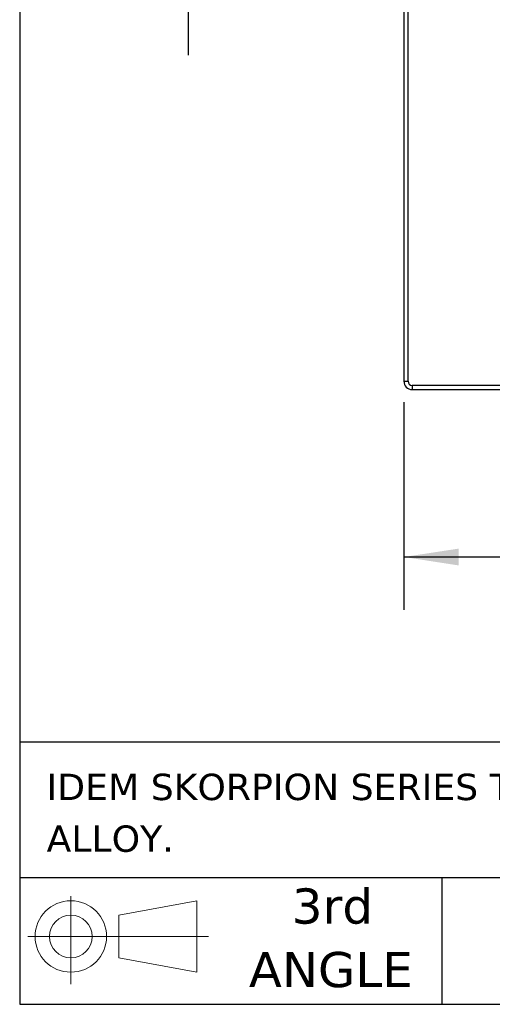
# Model space of a CAD drawing. Header units: millimetres. Extents: x 13 to 546, y 13 to 419.
# Tile 1 of 25: x 13 to 70, y 13 to 131. Entities that reach past the tile are written whole.
import ezdxf

# ---------------------------------------------------------------- set-up
doc = ezdxf.new("R2010")
doc.units = ezdxf.units.MM
doc.header["$LTSCALE"] = 2
doc.linetypes.add('SLD-Solid', pattern=[0])
doc.layers.add('DIMENSIONS', color=140, linetype='SLD-Solid', lineweight=25)
doc.layers.add('TEXT', color=140, linetype='SLD-Solid', lineweight=25)
doc.styles.add('SLDTEXTSTYLE0', font='VERDANA.TTF')
doc.dimstyles.new('SLDDIMSTYLE0', dxfattribs={"dimtxt": 4.316016, "dimasz": 6.604, "dimexe": 0, "dimexo": 0.0625, "dimgap": 1.079004, "dimtad": 0, "dimtih": 1, "dimtoh": 1, "dimrnd": 1e-09, "dimzin": 4, "dimdsep": 46, "dimtxsty": 'SLDTEXTSTYLE0', "dimsah": 1, "dimcen": 0.09, "dimadec": 0, "dimazin": 1, "dimtfac": 1, "dimtofl": 0, "dimtmove": 0, "dimatfit": 3, "dimfxl": 0, "dimfrac": 2, "dimtolj": 1, "dimtzin": 12, "dimarcsym": 0})
doc.dimstyles.new('SLDDIMSTYLE1', dxfattribs={"dimtxt": 4.316016, "dimasz": 6.604, "dimexe": 0, "dimexo": 0.0625, "dimgap": 1.079004, "dimtad": 0, "dimtih": 1, "dimtoh": 1, "dimrnd": 1e-09, "dimzin": 4, "dimdsep": 46, "dimtxsty": 'SLDTEXTSTYLE0', "dimsah": 1, "dimcen": 0.09, "dimadec": 0, "dimazin": 1, "dimtfac": 1, "dimtmove": 0, "dimatfit": 0, "dimfxl": 0, "dimfrac": 2, "dimtolj": 1, "dimtzin": 12, "dimarcsym": 0})

# ---------------------------------------------------------------- blocks, each defined once
blk = doc.blocks.new('Block11')
at = {"color": 7, "linetype": 'SLD-Solid', "lineweight": 18}
for p, q in [((5.18, 10.62), (5.18, 0)), ((10.96, 8.33), (20.35, 10.06)), ((20.35, 10.06), (20.35, 1.46)), ((10.96, 3.19), (10.96, 8.33)), ((0, 5.76), (21.75, 5.76)), ((10.96, 3.19), (20.35, 1.46))]:
    blk.add_line(p, q, dxfattribs=at)
for radius in [4.3, 2.57]:
    blk.add_circle((5.18, 5.76), radius, dxfattribs=at)
blk = doc.blocks.new('Block12')
at = {"color": 7, "linetype": 'Continuous'}
blk.add_blockref('Block11', (0, 0), dxfattribs=at)
blk = doc.blocks.new('SW_NOTE_0')
at = {"layer": 'TEXT', "color": 0, "char_height": 3.175, "attachment_point": 1, "style": 'SLDTEXTSTYLE0'}
for s, insert in [('IDEM SKORPION SERIES TRAPPED KEY INTERLOCK SYSTEM, ROTARY KEY, 1 GATE, PARTIAL BODY, A104 CODED, DIE-CAST ALUMINUM ', (0, 4.03)), ('ALLOY.', (0, -2.2))]:
    blk.add_mtext(s, dxfattribs=dict(at, insert=insert))
blk = doc.blocks.new('SW_NOTE_0_5')
at = {"layer": 'TEXT', "color": 0, "char_height": 4.233, "attachment_point": 2, "style": 'SLDTEXTSTYLE0'}
for s, insert in [('3rd', (4.63, 5.38)), ('ANGLE', (4.44, -2.27))]:
    blk.add_mtext(s, dxfattribs=dict(at, insert=insert))
blk = doc.blocks.new('_D_11')
at = {"layer": 'DIMENSIONS'}
for p, q in [((168.93, 105.17), (168.93, 60.2)), ((58.93, 85.17), (58.93, 60.2)), ((58.93, 66.55), (105.37, 66.55)), ((111.22, 66.55), (109.77, 66.55)), ((109.77, 66.55), (109.77, 59.69)), ((124.04, 66.55), (125.49, 66.55)), ((125.49, 66.55), (125.49, 59.69)), ((168.93, 66.55), (129.89, 66.55)), ((109.77, 59.69), (111.22, 59.69)), ((125.49, 59.69), (124.04, 59.69))]:
    blk.add_line(p, q, dxfattribs=at)
for points in [[(58.93, 66.55), (65.53, 65.53), (65.53, 67.56)], [(168.93, 66.55), (162.32, 67.56), (162.32, 65.53)]]:
    blk.add_solid(points, dxfattribs=at)
at = {"layer": 'DIMENSIONS', "char_height": 4.233, "attachment_point": 1, "style": 'SLDTEXTSTYLE0'}
for s, insert in [('110.0', (109.42, 72.89)), ('4.33', (111.22, 65.06))]:
    blk.add_mtext(s, dxfattribs=dict(at, insert=insert))
blk = doc.blocks.new('_D_12')
at = {"layer": 'DIMENSIONS'}
for p, q in [((32.96, 161.71), (32.96, 174.41)), ((54.81, 161.71), (26.61, 161.71)), ((26.54, 151.19), (25.09, 151.19)), ((25.09, 151.19), (25.09, 144.33)), ((39.37, 151.19), (40.82, 151.19)), ((40.82, 151.19), (40.82, 144.33)), ((25.09, 144.33), (26.54, 144.33)), ((40.82, 144.33), (39.37, 144.33)), ((58.39, 139.68), (26.61, 139.68)), ((32.96, 139.68), (32.96, 126.98))]:
    blk.add_line(p, q, dxfattribs=at)
for points in [[(32.96, 161.71), (33.97, 168.31), (31.94, 168.31)], [(32.96, 139.68), (31.94, 133.08), (33.97, 133.08)]]:
    blk.add_solid(points, dxfattribs=at)
at = {"layer": 'DIMENSIONS', "char_height": 4.233, "attachment_point": 1, "style": 'SLDTEXTSTYLE0'}
for s, insert in [('22.0', (26.54, 157.53)), ('0.87', (26.54, 149.71))]:
    blk.add_mtext(s, dxfattribs=dict(at, insert=insert))

msp = doc.modelspace()

# ---------------------------------------------------------------- linework, layer by layer
for p, q in [((58.925, 134.263), (58.925, 87.707)), ((59.425, 87.707), (59.425, 134.263)), ((58.925, 87.707), (59.425, 87.707)), ((77.097, 87.207), (59.925, 87.207)), ((59.925, 87.207), (59.925, 86.707)), ((59.925, 86.707), (77.097, 86.707))]:
    msp.add_line(p, q)
msp.add_arc((59.925, 87.707), 1, 180, 270)
msp.add_open_spline([(59.425, 87.707), (59.425, 87.432), (59.649, 87.207), (59.925, 87.207)], degree=3)
at = {"layer": 'TEXT'}
for p, q in [((12.7, 419.1), (12.7, 12.7)), ((546.1, 44.252), (12.7, 44.252)), ((546.1, 27.94), (12.7, 27.94)), ((63.5, 27.94), (63.5, 12.7)), ((12.7, 12.7), (546.1, 12.7))]:
    msp.add_line(p, q, dxfattribs=at)

# ---------------------------------------------------------------- block references
for name, p in [('SW_NOTE_0', (15.931, 36.432)), ('SW_NOTE_0_5', (45.695, 21.271)), ('Block12', (13.676, 15.108))]:
    msp.add_blockref(name, p, dxfattribs=at)

# ---------------------------------------------------------------- dimensions: what is measured, and where the dimension line sits
at = {"layer": 'DIMENSIONS'}
dim = msp.add_linear_dim(base=(32.957, 161.707), p1=(60.925, 139.68), p2=(57.353, 161.707), angle=90, dimstyle='SLDDIMSTYLE1', dxfattribs=at)
dim.commit()
dim.dimension.update_dxf_attribs({"geometry": '_D_12', "text_midpoint": (32.957, 151.188), "dimtype": 160})
dim = msp.add_linear_dim(base=(168.925, 66.547), p1=(58.925, 87.707), p2=(168.925, 107.707), dimstyle='SLDDIMSTYLE0', dxfattribs=at)
dim.commit()
dim.dimension.update_dxf_attribs({"geometry": '_D_11', "text_midpoint": (117.629, 66.547), "dimtype": 160})

doc.saveas('drawing.dxf')
